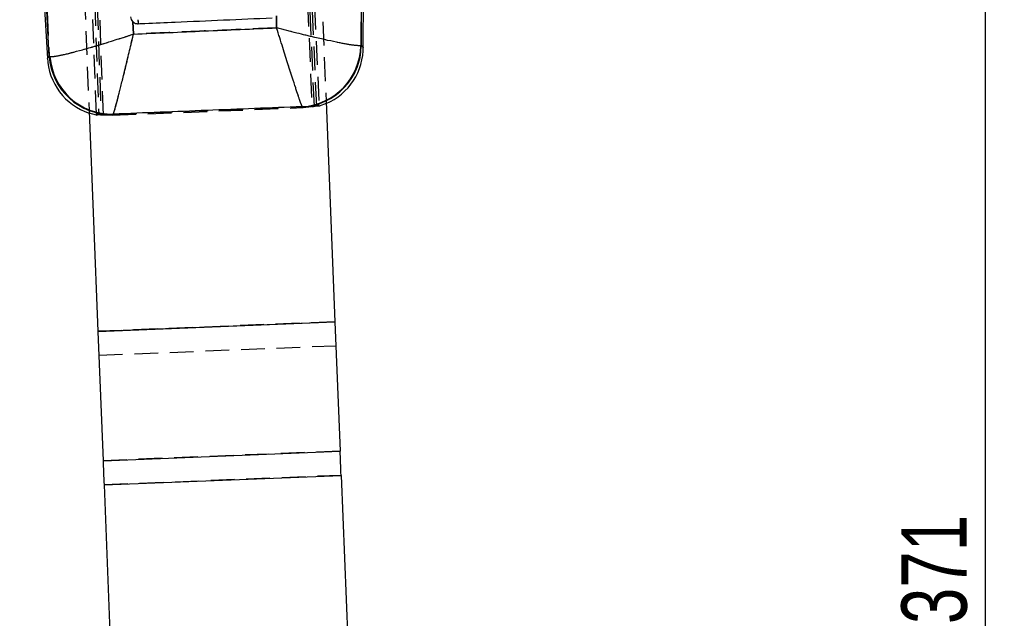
# Model space of a CAD drawing. Extents: x 66 to 759, y 83 to 592.
# Tile 13 of 23: x 328 to 433, y 420 to 484. Entities that reach past the tile are written whole.
import ezdxf

# ---------------------------------------------------------------- set-up
doc = ezdxf.new("R2010")
doc.units = 0
doc.header["$LTSCALE"] = 2
doc.linetypes.add('HIDDEN', pattern=[1.905, 1.27, -0.635])
doc.layers.get('0').update_dxf_attribs({"linetype": 'CONTINUOUS'})
doc.styles.add('SLDTEXTSTYLE0', font='TXT', dxfattribs={"width": 0.75})
doc.dimstyles.new('SLDDIMSTYLE0', dxfattribs={"dimtxt": 7, "dimasz": 6.604, "dimexe": 0, "dimexo": 0.0625, "dimgap": 1.75, "dimtad": 1, "dimdec": 0, "dimrnd": 1e-09, "dimzin": 12, "dimtxsty": 'SLDTEXTSTYLE0', "dimsah": 1, "dimcen": 0.09, "dimazin": 3, "dimtfac": 1, "dimtofl": 0, "dimtmove": 0, "dimatfit": 3, "dimtolj": 1, "dimtzin": 12})

# ---------------------------------------------------------------- blocks, each defined once
blk = doc.blocks.new('_D_4')
at = {"color": 179, "linetype": 'CONTINUOUS'}
for p, q in [((342.65, 591.68), (433.03, 591.68)), ((431.03, 221), (431.03, 591.68)), ((409.65, 221), (433.03, 221))]:
    blk.add_line(p, q, dxfattribs=at)
for points in [[(431.03, 591.68), (430.01, 585.07), (432.05, 585.07)], [(431.03, 221), (432.05, 227.6), (430.01, 227.6)]]:
    blk.add_solid(points, dxfattribs=at)
at = {"color": 179, "linetype": 'CONTINUOUS', "insert": (422.01, 419.17, 0.1), "char_height": 7, "attachment_point": 1, "rotation": 90, "style": 'SLDTEXTSTYLE0'}
blk.add_mtext('371', dxfattribs=at)

msp = doc.modelspace()

# ---------------------------------------------------------------- linework, layer by layer
at = {"color": 7, "linetype": 'HIDDEN'}
for p, q in [((335.825244, 473.800726), (332.13607, 577.056296)), ((332.35106, 577.166058), (336.078582, 473.752305)), ((332.646982, 576.759584), (336.32767, 473.741517)), ((336.57919, 473.710366), (332.860829, 576.869987)), ((355.062753, 561.868034), (358.915565, 474.607341)), ((359.411172, 474.69005), (355.556156, 562.000625)), ((359.163768, 474.658892), (355.30598, 561.410584)), ((355.800557, 561.543428), (359.659802, 474.759005)), ((357.022168, 559.834026), (360.418243, 475.140043)), ((331.642562, 558.816351), (335.038775, 474.118963)), ((364.187992, 481.141821), (364.165689, 490.965955)), ((330.344492, 488.557786), (330.783171, 479.976215)), ((355.123983, 484.314963), (355.121493, 483.046308)), ((339.732451, 483.699225), (339.894393, 483.581945)), ((339.795766, 482.377827), (339.732451, 483.699225)), ((340.140869, 483.497784), (340.297, 483.488426)), ((364.187992, 481.141821), (364.130295, 481.129147)), ((330.783171, 479.976215), (330.859588, 479.962312)), ((337.5294, 473.67999), (357.96187, 474.499293)), ((357.857773, 474.60518), (357.873866, 474.59279)), ((357.96187, 474.499293), (357.923038, 474.540547)), ((357.96187, 474.499293), (359.163768, 474.658892)), ((359.411172, 474.69005), (359.664647, 474.650055)), ((360.426819, 474.926137), (359.667794, 474.650979)), ((335.827591, 473.691687), (335.047396, 473.903954)), ((335.829151, 473.691367), (336.078582, 473.752305)), ((336.32767, 473.741517), (337.5294, 473.67999)), ((337.565789, 473.724261), (337.5294, 473.67999)), ((337.613372, 473.782145), (337.633526, 473.799102)), ((361.363999, 451.554015), (335.984395, 450.536341)), ((361.364218, 451.548562), (335.984611, 450.530887)), ((361.468054, 448.959008), (336.08845, 447.941333)), ((361.919771, 437.693738), (336.540168, 436.676063)), ((362.023607, 435.104184), (336.644003, 434.086509)), ((362.023826, 435.09873), (336.644223, 434.081055))]:
    msp.add_line(p, q, dxfattribs=at)
at = {"color": 7, "linetype": 'CONTINUOUS'}
for p, q in [((364.400457, 480.955988), (364.642959, 549.140655)), ((327.615091, 531.246357), (330.579647, 479.772613)), ((364.165689, 490.965955), (364.187992, 481.141821)), ((330.783171, 479.976215), (330.344492, 488.557786)), ((355.121493, 483.046308), (355.123983, 484.314963)), ((339.732451, 483.699225), (339.795766, 482.377827)), ((364.187992, 481.141821), (364.130295, 481.129147)), ((330.783171, 479.976215), (330.859588, 479.962312)), ((357.873866, 474.59279), (357.857773, 474.60518)), ((360.418243, 475.140043), (361.363999, 451.554015)), ((335.038775, 474.118963), (335.984395, 450.536341)), ((337.633526, 473.799102), (337.613372, 473.782145)), ((335.984395, 450.536341), (361.363999, 451.554015)), ((335.984611, 450.530887), (361.364218, 451.548562)), ((361.364218, 451.548562), (361.363999, 451.554015)), ((361.364218, 451.548562), (361.919771, 437.693738)), ((335.984611, 450.530887), (336.540168, 436.676063)), ((336.540168, 436.676063), (361.919771, 437.693738)), ((336.644223, 434.081055), (362.023826, 435.09873)), ((362.023826, 435.09873), (363.814149, 390.45026)), ((336.644223, 434.081055), (338.434545, 389.432583))]:
    msp.add_line(p, q, dxfattribs=at)
at = {"color": 8, "linetype": 'CONTINUOUS'}
for p, q in [((357.923038, 474.540547), (357.873866, 474.59279)), ((337.613372, 473.782145), (337.565789, 473.724261))]:
    msp.add_line(p, q, dxfattribs=at)
at = {"color": 8, "linetype": 'CONTINUOUS', "flags": 128}
for points in [[(364.187992, 481.141821), (364.37684, 480.976641), (364.400457, 480.955988)], [(330.579647, 479.772613), (330.602271, 479.79524), (330.783171, 479.976215)]]:
    msp.add_lwpolyline(points, dxfattribs=at)
at = {"color": 7, "linetype": 'HIDDEN', "flags": 128}
for points in [[(364.400457, 480.955988), (364.37684, 480.976641), (364.187992, 481.141821)], [(330.783171, 479.976215), (330.602271, 479.79524), (330.579647, 479.772613)]]:
    msp.add_lwpolyline(points, dxfattribs=at)
at = {"color": 7, "linetype": 'CONTINUOUS', "flags": 128}
for points in [[(362.023826, 435.09873), (362.01008, 435.441539), (361.996405, 435.782567), (361.982873, 436.120041), (361.969554, 436.452195), (361.956518, 436.777309), (361.943831, 437.093698), (361.931561, 437.3997), (361.919771, 437.693738)], [(336.540168, 436.676063), (336.551958, 436.382026), (336.564226, 436.076023), (336.576914, 435.759634), (336.589949, 435.43452), (336.60327, 435.102359), (336.616801, 434.764892), (336.630476, 434.423864), (336.644223, 434.081055)]]:
    msp.add_lwpolyline(points, dxfattribs=at)
at = {"color": 7, "linetype": 'CONTINUOUS'}
for centre, radius, start, end in [((353.77919, 484.331551), 13.508699, 181.74414301, 183.57841875), ((357.491796, 481.23442), 6.639334, 273.15988716, 359.09148491), ((357.564605, 481.209297), 6.62373, 272.67610203, 359.41631628), ((357.802999, 480.979451), 6.5975, 293.43442495, 0.75678795), ((337.166233, 480.151954), 6.5975, 182.614372, 251.26705667), ((337.393683, 480.40276), 6.624259, 183.69190732, 271.90052197), ((337.485214, 480.44029), 6.642844, 184.12622139, 271.27932388), ((337.505906, 450.593888), 1.522599, 182.16603334, 182.37142327)]:
    msp.add_arc(centre, radius, start, end, dxfattribs=at)
at = {"color": 7, "linetype": 'HIDDEN'}
for centre, radius, start, end in [((380.25348, 485.578039), 40.011083, 182.37442144, 182.99368354), ((357.491796, 481.23442), 6.639334, 273.15988716, 359.09148491), ((357.564605, 481.209297), 6.62373, 272.67610203, 359.41631628), ((337.393683, 480.40276), 6.624259, 183.69190732, 271.90052197), ((337.485214, 480.44029), 6.642844, 184.12622139, 271.27932388)]:
    msp.add_arc(centre, radius, start, end, dxfattribs=at)
at = {"color": 7, "linetype": 'CONTINUOUS'}
for points, knots in [([(339.490147, 484.233201), (339.505693, 484.131342), (339.534473, 483.942772), (339.65465, 483.774723), (339.724642, 483.706803), (339.732451, 483.699225)], [0, 0, 0, 0, 0.5106786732, 0.9454092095, 1, 1, 1, 1]), ([(340.296829, 483.488411), (340.538231, 483.499044), (341.861246, 483.55732), (346.642012, 483.7675), (351.181459, 483.965247), (354.639269, 484.115876)], [0, 0, 0, 0, 0.05049471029, 0.27673803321, 1, 1, 1, 1]), ([(339.732451, 483.699225), (339.784515, 483.657259), (339.904354, 483.560662), (340.105639, 483.492459), (340.244698, 483.489515), (340.296829, 483.488411)], [0, 0, 0, 0, 0.3244189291, 0.7467385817, 1, 1, 1, 1]), ([(339.795766, 482.377827), (342.313767, 482.488304), (347.422283, 482.71244), (352.530917, 482.933971), (355.121493, 483.046308)], [0, 0, 0, 0, 0.49290246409, 1, 1, 1, 1]), ([(357.857773, 474.60518), (357.795587, 474.76283), (357.673023, 475.07355), (357.154312, 476.629514), (356.494675, 478.676235), (355.777216, 480.944742), (355.345474, 482.326016), (355.123441, 483.040045), (355.121493, 483.046308)], [0, 0, 0, 0, 0.2125167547, 0.4188613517, 0.6708403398, 0.8305226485, 0.9985133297, 1, 1, 1, 1]), ([(364.130295, 481.129147), (363.917557, 481.130199), (363.498261, 481.132272), (361.780137, 481.440813), (359.611056, 481.91766), (357.261956, 482.489099), (355.851788, 482.85269), (355.127845, 483.044624), (355.121493, 483.046308)], [0, 0, 0, 0, 0.2125178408, 0.418862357, 0.6708417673, 0.8305237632, 0.9985130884, 1, 1, 1, 1]), ([(330.859588, 479.962312), (331.060907, 479.96996), (331.447363, 479.984642), (332.668283, 480.258107), (333.991825, 480.602855), (335.510363, 481.031296), (337.255479, 481.558136), (338.775976, 482.042676), (339.572104, 482.303907), (339.789529, 482.375766), (339.795766, 482.377827)], [0, 0, 0, 0, 0.196757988, 0.3777007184, 0.5053077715, 0.6329407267, 0.8098474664, 0.94806104, 0.9985099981, 1, 1, 1, 1]), ([(337.633526, 473.799102), (337.685126, 473.942967), (337.78418, 474.219133), (338.083101, 475.331385), (338.404151, 476.588177), (338.770473, 478.064919), (339.189299, 479.798468), (339.552693, 481.335934), (339.742466, 482.148856), (339.79428, 482.371442), (339.795766, 482.377827)], [0, 0, 0, 0, 0.1967576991, 0.3777003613, 0.5053073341, 0.6329398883, 0.8098465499, 0.9480607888, 0.9985100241, 1, 1, 1, 1]), ([(357.857773, 474.60518), (354.460985, 474.469722), (347.71957, 474.200884), (340.978154, 473.932337), (337.633526, 473.799102)], [0, 0, 0, 0, 0.5038685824, 1, 1, 1, 1])]:
    msp.add_open_spline(points, degree=3, knots=knots, dxfattribs=at)
at = {"color": 7, "linetype": 'HIDDEN'}
for points, knots in [([(355.121493, 483.046308), (352.530917, 482.933971), (347.422283, 482.71244), (342.313767, 482.488304), (339.795766, 482.377827)], [0, 0, 0, 0, 0.50709753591, 1, 1, 1, 1]), ([(357.857773, 474.60518), (357.795587, 474.76283), (357.673023, 475.07355), (357.154312, 476.629514), (356.494675, 478.676235), (355.777216, 480.944742), (355.345474, 482.326016), (355.123441, 483.040045), (355.121493, 483.046308)], [0, 0, 0, 0, 0.2125167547, 0.4188613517, 0.6708403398, 0.8305226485, 0.9985133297, 1, 1, 1, 1]), ([(364.130295, 481.129147), (363.917557, 481.130199), (363.498261, 481.132272), (361.780137, 481.440813), (359.611056, 481.91766), (357.261956, 482.489099), (355.851788, 482.85269), (355.127845, 483.044624), (355.121493, 483.046308)], [0, 0, 0, 0, 0.2125178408, 0.418862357, 0.6708417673, 0.8305237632, 0.9985130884, 1, 1, 1, 1]), ([(330.859588, 479.962312), (331.075206, 479.971834), (331.505622, 479.990841), (333.188304, 480.379574), (335.329244, 480.973476), (337.659148, 481.683435), (339.0672, 482.137034), (339.789529, 482.375766), (339.795766, 482.377827)], [0, 0, 0, 0, 0.2066480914, 0.412509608, 0.6645836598, 0.8272072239, 0.998507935, 1, 1, 1, 1]), ([(337.633526, 473.799102), (337.68871, 473.95459), (337.798869, 474.264974), (338.21011, 475.810392), (338.727189, 477.881664), (339.286002, 480.203129), (339.622143, 481.631966), (339.79428, 482.371442), (339.795766, 482.377827)], [0, 0, 0, 0, 0.20664773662, 0.41250915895, 0.66458276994, 0.82720646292, 0.9985079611, 1, 1, 1, 1]), ([(337.633526, 473.799102), (340.978154, 473.932337), (347.71957, 474.200884), (354.460985, 474.469722), (357.857773, 474.60518)], [0, 0, 0, 0, 0.4961314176, 1, 1, 1, 1]), ([(358.915565, 474.607341), (358.97182, 474.617989), (359.084338, 474.639285), (359.233955, 474.667903), (359.346205, 474.687447), (359.399312, 474.693217), (359.408438, 474.69078), (359.411172, 474.69005)], [0, 0, 0, 0, 0.22771383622, 0.45546504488, 0.68193136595, 0.90468622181, 1, 1, 1, 1]), ([(359.659802, 474.759005), (359.659801, 474.759013), (359.659798, 474.75905), (359.659786, 474.759209), (359.659677, 474.759745), (359.658147, 474.76178), (359.644515, 474.763327), (359.589552, 474.755149), (359.479457, 474.731536), (359.332986, 474.697714), (359.221085, 474.672042), (359.163768, 474.658892)], [0, 0, 0, 0, 0.0004406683, 0.002203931, 0.0092547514, 0.0374669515, 0.1507675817, 0.3576802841, 0.5652122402, 0.7772959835, 1, 1, 1, 1]), ([(336.32767, 473.741517), (336.27041, 473.749815), (336.155877, 473.766413), (336.003645, 473.788687), (335.890284, 473.803261), (335.83276, 473.806789), (335.827324, 473.802405), (335.825244, 473.800726)], [0, 0, 0, 0, 0.219321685, 0.438700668, 0.6561246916, 0.8683703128, 1, 1, 1, 1]), ([(336.078582, 473.752305), (336.087683, 473.753995), (336.105882, 473.757376), (336.199453, 473.750336), (336.330742, 473.736947), (336.465457, 473.722315), (336.550291, 473.713402), (336.57919, 473.710366)], [0, 0, 0, 0, 0.2193306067, 0.4386183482, 0.6593960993, 0.8839728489, 1, 1, 1, 1])]:
    msp.add_open_spline(points, degree=3, knots=knots, dxfattribs=at)

# ---------------------------------------------------------------- dimensions: what is measured, and where the dimension line sits
at = {"color": 179, "linetype": 'CONTINUOUS'}
dim = msp.add_linear_dim(base=(431.030555, 591.676535), p1=(407.646879, 220.997795), p2=(340.653022, 591.676535), angle=90, dimstyle='SLDDIMSTYLE0', dxfattribs=at)
dim.commit()
dim.dimension.update_dxf_attribs({"geometry": '_D_4', "text_midpoint": (431.030555, 429.776623), "dimtype": 160})

doc.saveas('drawing.dxf')
